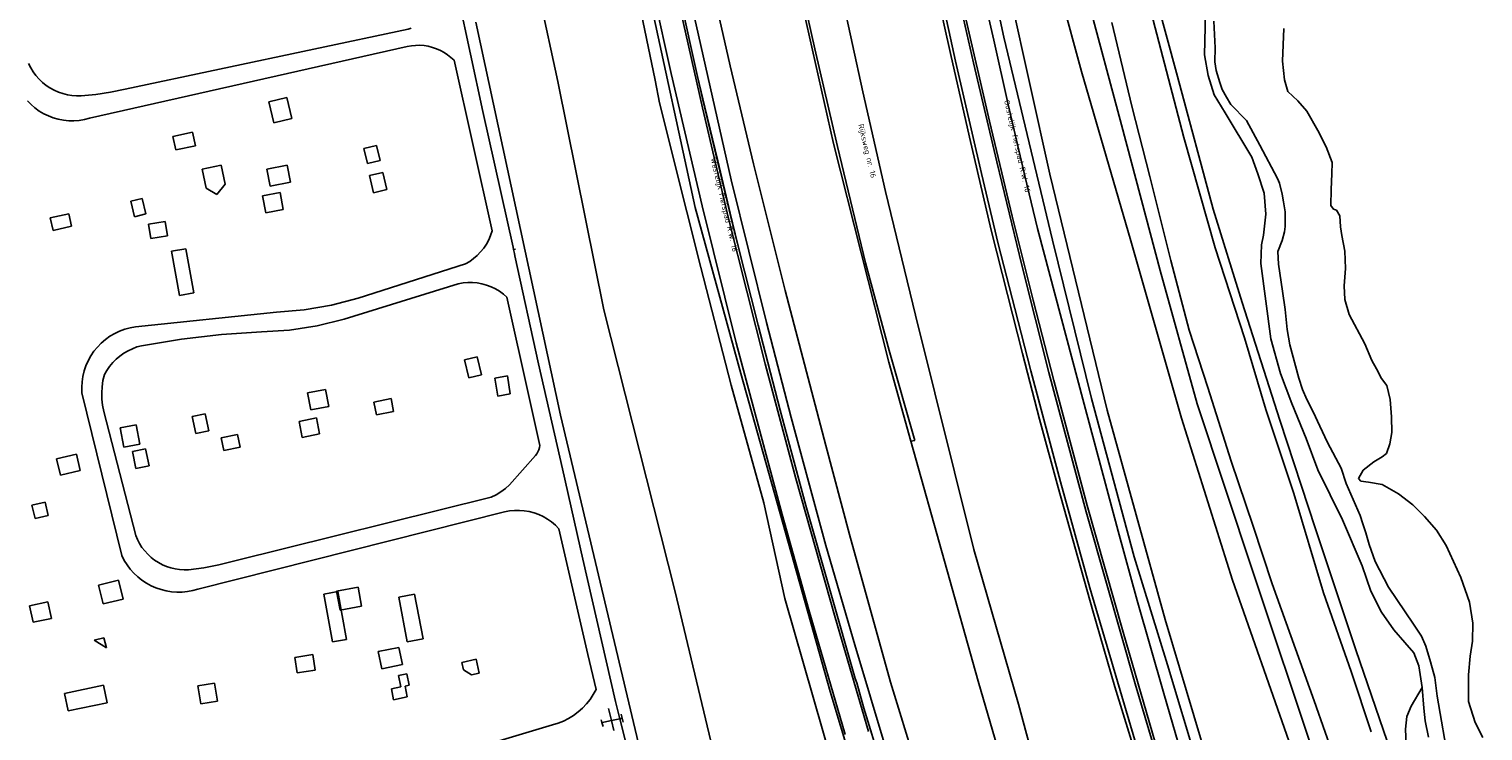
# Model space of a CAD drawing. Header units: metres. Extents: x 102000 to 105000, y 414600 to 420766.
# Tile 12 of 256: x 102715 to 102976, y 415239 to 415366. Entities that reach past the tile are written whole.
import ezdxf

# ---------------------------------------------------------------- set-up
doc = ezdxf.new("R2010")
doc.units = ezdxf.units.M
doc.layers.get('0').update_dxf_attribs({"color": 8})
doc.styles.add('MtXpl_NLCS-ISO', font='NLCS-ISO.ttf')

msp = doc.modelspace()

# ---------------------------------------------------------------- linework, layer by layer
for p, q in [((102808.35, 415453.9), (102834.37, 415333.52)), ((102889.85, 415364.12), (102879.93, 415410.91)), ((102801, 415396.58), (102809.67, 415356.14)), ((102786.88, 415394.03), (102796.21, 415350.75)), ((102873.94, 415389.75), (102880.25, 415361.19)), ((102903.84, 415357.99), (102895.15, 415389.78)), ((102849.29, 415389.23), (102859.24, 415345.03)), ((102835.79, 415360.76), (102830.79, 415383.14)), ((102898.1, 415339.52), (102888.66, 415382.4)), ((102830.02, 415357.61), (102824.83, 415381.14)), ((102835.77, 415380.67), (102840.63, 415359)), ((102881.17, 415359.81), (102876.44, 415381.51)), ((102823, 415376.56), (102827.18, 415356.38)), ((102888.08, 415363.61), (102884.54, 415378.68)), ((102903.17, 415377.6), (102911, 415348.35)), ((102835.68, 415351.4), (102830.54, 415374.33)), ((102855.85, 415362.03), (102852.93, 415375.44)), ((102859.99, 415375), (102864.48, 415354.31)), ((102884.43, 415359.53), (102880.72, 415375.78)), ((102921.07, 415357.08), (102916.5, 415373.96)), ((102834.8, 415357.07), (102831.31, 415372.63)), ((102882.74, 415368.72), (102887.27, 415349.04)), ((102794.91, 415366.83), (102810.17, 415296.17)), ((102810.17, 415296.17), (102794.91, 415366.83)), ((102909.3, 415366.78), (102912.85, 415351.75)), ((102916.33, 415368.56), (102922.23, 415346.09)), ((102925.91, 415360.97), (102926.09, 415368.46)), ((102927.64, 415367.03), (102927.84, 415362.24)), ((102731.86, 415354.76), (102782.74, 415365.59)), ((102782.74, 415365.59), (102783.32, 415365.75)), ((102890.62, 415352), (102888.08, 415363.61)), ((102898.58, 415327.65), (102889.85, 415364.12)), ((102940.22, 415365.72), (102939.94, 415359.79)), ((102782.6, 415362.46), (102725.46, 415349.55)), ((102783.35, 415362.59), (102782.6, 415362.46)), ((102784.11, 415362.66), (102783.35, 415362.59)), ((102784.88, 415362.67), (102784.11, 415362.66)), ((102785.63, 415362.61), (102784.88, 415362.67)), ((102786.39, 415362.49), (102785.63, 415362.61)), ((102787.13, 415362.3), (102786.39, 415362.49)), ((102787.85, 415362.06), (102787.13, 415362.3)), ((102788.55, 415361.75), (102787.85, 415362.06)), ((102789.22, 415361.39), (102788.55, 415361.75)), ((102789.86, 415360.97), (102789.22, 415361.39)), ((102790.46, 415360.5), (102789.86, 415360.97)), ((102859.95, 415344.45), (102855.85, 415362.03)), ((102880.25, 415361.19), (102883.67, 415346.16)), ((102926.61, 415357.22), (102925.91, 415360.97)), ((102927.84, 415362.24), (102927.82, 415359.67)), ((102714.53, 415359.37), (102714.91, 415358.61)), ((102714.91, 415358.61), (102715.35, 415357.89)), ((102791.02, 415359.98), (102790.46, 415360.5)), ((102797.87, 415329.32), (102791.02, 415359.98)), ((102840.86, 415338.47), (102835.79, 415360.76)), ((102840.63, 415359), (102844.85, 415341.38)), ((102885.82, 415339.64), (102881.17, 415359.81)), ((102888.57, 415341.69), (102884.43, 415359.53)), ((102927.82, 415359.67), (102928.04, 415358.11)), ((102939.94, 415359.79), (102940.32, 415356.45)), ((102715.35, 415357.89), (102715.85, 415357.22)), ((102715.85, 415357.22), (102716.4, 415356.58)), ((102716.4, 415356.58), (102717.01, 415356)), ((102717.01, 415356), (102717.67, 415355.47)), ((102809.67, 415356.14), (102817.93, 415315.13)), ((102827.18, 415356.38), (102827.98, 415352.33)), ((102835.6, 415333.78), (102830.02, 415357.61)), ((102836.12, 415351.52), (102834.8, 415357.07)), ((102835.74, 415352.88), (102834.8, 415357.07)), ((102912.69, 415327.54), (102903.84, 415357.99)), ((102927.51, 415333.22), (102921.07, 415357.08)), ((102927.67, 415353.74), (102926.61, 415357.22)), ((102928.04, 415358.11), (102928.68, 415355.98)), ((102928.68, 415355.98), (102929.11, 415354.7)), ((102940.32, 415356.45), (102940.9, 415354.36)), ((102717.67, 415355.47), (102718.37, 415355.01)), ((102718.37, 415355.01), (102719.11, 415354.6)), ((102719.11, 415354.6), (102719.88, 415354.26)), ((102719.88, 415354.26), (102720.67, 415353.98)), ((102720.67, 415353.98), (102721.49, 415353.78)), ((102721.49, 415353.78), (102722.32, 415353.65)), ((102722.32, 415353.65), (102723.16, 415353.59)), ((102723.16, 415353.59), (102724, 415353.6)), ((102724, 415353.6), (102726.64, 415353.85)), ((102726.64, 415353.85), (102729.26, 415354.23)), ((102729.26, 415354.23), (102731.86, 415354.76)), ((102760.93, 415353.3), (102757.7, 415352.51)), ((102761.85, 415349.52), (102760.93, 415353.3)), ((102864.48, 415354.31), (102868.59, 415336.37)), ((102929.65, 415350.55), (102927.67, 415353.74)), ((102929.11, 415354.7), (102929.89, 415353.35)), ((102929.89, 415353.35), (102930.65, 415352.05)), ((102940.9, 415354.36), (102942.69, 415352.71)), ((102714.96, 415352.03), (102714.3, 415352.71)), ((102715.67, 415351.41), (102714.96, 415352.03)), ((102716.43, 415350.85), (102715.67, 415351.41)), ((102717.24, 415350.37), (102716.43, 415350.85)), ((102718.09, 415349.96), (102717.24, 415350.37)), ((102757.7, 415352.51), (102758.63, 415348.73)), ((102796.21, 415350.75), (102801.62, 415326.4)), ((102827.98, 415352.33), (102832.88, 415332.7)), ((102840.38, 415331.5), (102835.68, 415351.4)), ((102841.15, 415330.31), (102835.74, 415352.88)), ((102838.43, 415341.92), (102836.12, 415351.52)), ((102893.65, 415339.19), (102890.62, 415352)), ((102912.85, 415351.75), (102916.08, 415339.09)), ((102934.42, 415342.53), (102929.65, 415350.55)), ((102930.65, 415352.05), (102933.5, 415349.16)), ((102942.69, 415352.71), (102944.31, 415350.84)), ((102944.31, 415350.84), (102946.33, 415347.35)), ((102718.97, 415349.62), (102718.09, 415349.96)), ((102719.87, 415349.36), (102718.97, 415349.62)), ((102720.8, 415349.19), (102719.87, 415349.36)), ((102721.74, 415349.09), (102720.8, 415349.19)), ((102722.68, 415349.08), (102721.74, 415349.09)), ((102723.62, 415349.16), (102722.68, 415349.08)), ((102724.55, 415349.31), (102723.62, 415349.16)), ((102725.46, 415349.55), (102724.55, 415349.31)), ((102758.63, 415348.73), (102761.85, 415349.52)), ((102887.27, 415349.04), (102891.36, 415331.95)), ((102911, 415348.35), (102917.94, 415322.19)), ((102933.5, 415349.16), (102935.86, 415344.69)), ((102743.98, 415347.06), (102740.48, 415346.3)), ((102740.48, 415346.3), (102741.01, 415343.85)), ((102744.51, 415344.61), (102743.98, 415347.06)), ((102883.67, 415346.16), (102887.59, 415329.42)), ((102922.23, 415346.09), (102927.88, 415326.23)), ((102946.33, 415347.35), (102947.81, 415344.44)), ((102741.01, 415343.85), (102744.51, 415344.61)), ((102777.05, 415344.68), (102774.8, 415344.12)), ((102774.8, 415344.12), (102775.47, 415341.42)), ((102777.72, 415341.97), (102777.05, 415344.68)), ((102859.24, 415345.03), (102869.17, 415305.67)), ((102864.99, 415323.54), (102859.95, 415344.45)), ((102935.5, 415339.55), (102934.42, 415342.53)), ((102935.86, 415344.69), (102939.08, 415338.75)), ((102947.81, 415344.44), (102948.88, 415341.57)), ((102749.12, 415341.09), (102745.73, 415340.37)), ((102745.73, 415340.37), (102746.45, 415336.98)), ((102749.84, 415337.71), (102749.12, 415341.09)), ((102761, 415341.11), (102757.33, 415340.39)), ((102757.33, 415340.39), (102757.93, 415337.36)), ((102761.59, 415338.08), (102761, 415341.11)), ((102775.47, 415341.42), (102777.72, 415341.97)), ((102840.68, 415332.46), (102838.43, 415341.92)), ((102844.85, 415341.38), (102850.56, 415318.6)), ((102893.07, 415323.13), (102888.57, 415341.69)), ((102948.88, 415341.57), (102948.84, 415339.58)), ((102748.37, 415335.86), (102749.84, 415337.71)), ((102757.93, 415337.36), (102761.59, 415338.08)), ((102778.19, 415339.81), (102775.81, 415339.25)), ((102775.81, 415339.25), (102776.54, 415336.17)), ((102778.92, 415336.73), (102778.19, 415339.81)), ((102847.18, 415312.85), (102840.86, 415338.47)), ((102888.82, 415326.98), (102885.82, 415339.64)), ((102895.93, 415329.75), (102893.65, 415339.19)), ((102908.46, 415297.07), (102898.1, 415339.52)), ((102916.08, 415339.09), (102919.86, 415323.96)), ((102936.66, 415336.09), (102935.5, 415339.55)), ((102939.08, 415338.75), (102939.39, 415337.91)), ((102939.39, 415337.91), (102939.91, 415335.92)), ((102948.84, 415339.58), (102948.68, 415336.72)), ((102734.94, 415335.12), (102732.91, 415334.62)), ((102735.63, 415332.34), (102734.94, 415335.12)), ((102746.45, 415336.98), (102748.37, 415335.86)), ((102759.73, 415336.18), (102756.6, 415335.61)), ((102756.6, 415335.61), (102757.15, 415332.57)), ((102760.28, 415333.14), (102759.73, 415336.18)), ((102776.54, 415336.17), (102778.92, 415336.73)), ((102868.59, 415336.37), (102873.97, 415314.13)), ((102936.96, 415332.28), (102936.66, 415336.09)), ((102939.91, 415335.92), (102940.16, 415334.51)), ((102948.68, 415336.72), (102948.63, 415333.86)), ((102721.73, 415332.38), (102718.41, 415331.62)), ((102722.24, 415330.13), (102721.73, 415332.38)), ((102732.91, 415334.62), (102733.59, 415331.84)), ((102733.59, 415331.84), (102735.63, 415332.34)), ((102757.15, 415332.57), (102760.28, 415333.14)), ((102832.88, 415332.7), (102835.38, 415322.73)), ((102834.37, 415333.52), (102842.55, 415303.65)), ((102841.71, 415309.15), (102835.6, 415333.78)), ((102841.97, 415327.06), (102840.68, 415332.46)), ((102932.68, 415316.43), (102927.51, 415333.22)), ((102936.54, 415328.55), (102936.96, 415332.28)), ((102940.16, 415334.51), (102940.45, 415332.73)), ((102940.45, 415332.73), (102940.45, 415331.28)), ((102948.63, 415333.86), (102949.13, 415333.23)), ((102949.13, 415333.23), (102949.67, 415333.02)), ((102949.67, 415333.02), (102950.24, 415331.99)), ((102718.41, 415331.62), (102718.93, 415329.38)), ((102718.93, 415329.38), (102722.24, 415330.13)), ((102739.09, 415330.98), (102736.1, 415330.49)), ((102736.1, 415330.49), (102736.52, 415327.95)), ((102739.51, 415328.44), (102739.09, 415330.98)), ((102846.93, 415305.41), (102840.38, 415331.5)), ((102841.97, 415327.06), (102841.15, 415330.31)), ((102887.59, 415329.42), (102890.5, 415317.89)), ((102891.36, 415331.95), (102895.16, 415316.82)), ((102904.3, 415298.15), (102895.93, 415329.75)), ((102940.46, 415330.09), (102940.3, 415329.15)), ((102940.45, 415331.28), (102940.46, 415330.09)), ((102950.24, 415331.99), (102950.4, 415330.03)), ((102950.4, 415330.03), (102950.6, 415328.49)), ((102736.52, 415327.95), (102739.51, 415328.44)), ((102796.35, 415326.21), (102796.83, 415326.93)), ((102796.83, 415326.93), (102797.24, 415327.7)), ((102797.24, 415327.7), (102797.59, 415328.5)), ((102797.59, 415328.5), (102797.87, 415329.32)), ((102845.71, 415312.32), (102841.97, 415327.06)), ((102891.82, 415315.36), (102888.82, 415326.98)), ((102905.59, 415299.18), (102898.58, 415327.65)), ((102921.82, 415295.6), (102912.69, 415327.54)), ((102936.21, 415326.78), (102936.54, 415328.55)), ((102939.87, 415327.59), (102939.09, 415325.61)), ((102940.3, 415329.15), (102939.87, 415327.59)), ((102950.6, 415328.49), (102951.15, 415325.64)), ((102742.78, 415326.1), (102740.22, 415325.63)), ((102740.22, 415325.63), (102741.66, 415317.7)), ((102744.23, 415318.17), (102742.78, 415326.1)), ((102793.84, 415323.81), (102794.54, 415324.32)), ((102794.54, 415324.32), (102795.2, 415324.9)), ((102795.2, 415324.9), (102795.8, 415325.53)), ((102795.8, 415325.53), (102796.35, 415326.21)), ((102801.62, 415326.4), (102801.72, 415325.94)), ((102801.72, 415325.94), (102802.04, 415325.99)), ((102801.72, 415325.94), (102801.88, 415325.21)), ((102801.88, 415325.21), (102801.96, 415324.82)), ((102801.96, 415324.82), (102806.21, 415305.42)), ((102927.88, 415326.23), (102933.1, 415310.09)), ((102936.08, 415323.46), (102936.21, 415326.78)), ((102939.09, 415325.61), (102939.22, 415323.32)), ((102951.15, 415325.64), (102951.28, 415322.56)), ((102773.77, 415317.19), (102793.09, 415323.36)), ((102793.09, 415323.36), (102793.84, 415323.81)), ((102835.38, 415322.73), (102840.82, 415301.58)), ((102869.23, 415307.8), (102864.99, 415323.54)), ((102897.93, 415303.86), (102893.07, 415323.13)), ((102917.94, 415322.19), (102924.62, 415298.19)), ((102919.86, 415323.96), (102923.17, 415311.47)), ((102937.88, 415309.89), (102936.08, 415323.46)), ((102939.22, 415323.32), (102939.96, 415318.49)), ((102951.28, 415322.56), (102951.02, 415319.42)), ((102791.78, 415319.8), (102771.26, 415313.4)), ((102792.63, 415319.95), (102791.78, 415319.8)), ((102793.48, 415320.03), (102792.63, 415319.95)), ((102794.34, 415320.02), (102793.48, 415320.03)), ((102795.2, 415319.94), (102794.34, 415320.02)), ((102796.04, 415319.79), (102795.2, 415319.94)), ((102796.87, 415319.56), (102796.04, 415319.79)), ((102797.68, 415319.25), (102796.87, 415319.56)), ((102798.45, 415318.88), (102797.68, 415319.25)), ((102951.02, 415319.42), (102951.16, 415316.96)), ((102741.66, 415317.7), (102744.23, 415318.17)), ((102768.96, 415315.97), (102773.77, 415317.19)), ((102799.19, 415318.44), (102798.45, 415318.88)), ((102799.88, 415317.93), (102799.19, 415318.44)), ((102800.53, 415317.37), (102799.88, 415317.93)), ((102804.55, 415299.33), (102800.53, 415317.37)), ((102850.56, 415318.6), (102857.85, 415290.69)), ((102890.5, 415317.89), (102893.22, 415307.26)), ((102895.16, 415316.82), (102898.84, 415302.37)), ((102939.48, 415295.28), (102932.68, 415316.43)), ((102939.96, 415318.49), (102940.44, 415315.17)), ((102951.16, 415316.96), (102951.94, 415314.29)), ((102733.76, 415312.05), (102759.12, 415314.67)), ((102759.12, 415314.67), (102764.06, 415315.13)), ((102764.06, 415315.13), (102768.96, 415315.97)), ((102817.93, 415315.13), (102830.75, 415264.42)), ((102873.97, 415314.13), (102884.46, 415272.03)), ((102894.69, 415304.14), (102891.82, 415315.36)), ((102940.44, 415315.17), (102940.78, 415311.59)), ((102951.94, 415314.29), (102954.76, 415309.01)), ((102730, 415310.86), (102730.89, 415311.28)), ((102730.89, 415311.28), (102731.83, 415311.62)), ((102731.83, 415311.62), (102732.79, 415311.88)), ((102732.79, 415311.88), (102733.76, 415312.05)), ((102756.4, 415311.14), (102749.18, 415310.64)), ((102761.41, 415311.46), (102756.4, 415311.14)), ((102766.38, 415312.21), (102761.41, 415311.46)), ((102771.26, 415313.4), (102766.38, 415312.21)), ((102849.66, 415297.07), (102845.71, 415312.32)), ((102851.61, 415295.73), (102847.18, 415312.85)), ((102923.17, 415311.47), (102926.52, 415301.14)), ((102940.78, 415311.59), (102941.3, 415308.81)), ((102726.89, 415308.42), (102727.58, 415309.13)), ((102727.58, 415309.13), (102728.33, 415309.78)), ((102728.33, 415309.78), (102729.14, 415310.35)), ((102729.14, 415310.35), (102730, 415310.86)), ((102734.85, 415308.66), (102734.01, 415308.43)), ((102741.99, 415309.81), (102734.85, 415308.66)), ((102749.18, 415310.64), (102741.99, 415309.81)), ((102850.02, 415278.29), (102841.71, 415309.15)), ((102933.1, 415310.09), (102936.95, 415297.21)), ((102939.58, 415303.66), (102937.88, 415309.89)), ((102941.3, 415308.81), (102942.89, 415302.79)), ((102954.76, 415309.01), (102955.99, 415306)), ((102724.83, 415305.05), (102725.23, 415305.96)), ((102725.23, 415305.96), (102725.71, 415306.83)), ((102725.71, 415306.83), (102726.26, 415307.65)), ((102726.26, 415307.65), (102726.89, 415308.42)), ((102730.26, 415306.23), (102729.65, 415305.61)), ((102730.93, 415306.8), (102730.26, 415306.23)), ((102731.64, 415307.31), (102730.93, 415306.8)), ((102732.4, 415307.75), (102731.64, 415307.31)), ((102733.19, 415308.12), (102732.4, 415307.75)), ((102734.01, 415308.43), (102733.19, 415308.12)), ((102795.15, 415306.67), (102792.88, 415306.11)), ((102792.88, 415306.11), (102793.68, 415302.88)), ((102795.95, 415303.44), (102795.15, 415306.67)), ((102873.86, 415291.63), (102869.23, 415307.8)), ((102893.22, 415307.26), (102896.26, 415295.47)), ((102955.99, 415306), (102956.84, 415304.51)), ((102724.28, 415303.14), (102724.51, 415304.11)), ((102724.51, 415304.11), (102724.83, 415305.05)), ((102728.15, 415303.46), (102727.9, 415302.38)), ((102728.59, 415304.22), (102728.15, 415303.46)), ((102729.09, 415304.94), (102728.59, 415304.22)), ((102729.65, 415305.61), (102729.09, 415304.94)), ((102793.68, 415302.88), (102795.95, 415303.44)), ((102806.21, 415305.42), (102810.51, 415286.51)), ((102842.55, 415303.65), (102858.61, 415246.48)), ((102852.46, 415284.77), (102846.93, 415305.41)), ((102869.17, 415305.67), (102873.15, 415291.47)), ((102900.04, 415284.17), (102894.69, 415304.14)), ((102904.66, 415278.81), (102897.93, 415303.86)), ((102941.61, 415298.25), (102939.58, 415303.66)), ((102956.84, 415304.51), (102957.73, 415302.73)), ((102724.07, 415301.17), (102724.13, 415302.16)), ((102724.11, 415300.18), (102724.07, 415301.17)), ((102724.13, 415302.16), (102724.28, 415303.14)), ((102727.74, 415301.28), (102727.67, 415300.16)), ((102727.9, 415302.38), (102727.74, 415301.28)), ((102767.93, 415300.8), (102764.69, 415300.21)), ((102768.49, 415297.73), (102767.93, 415300.8)), ((102800.6, 415303.21), (102798.35, 415302.84)), ((102798.35, 415302.84), (102798.88, 415299.61)), ((102801.13, 415299.98), (102800.6, 415303.21)), ((102840.82, 415301.58), (102846.72, 415280.38)), ((102898.84, 415302.37), (102904.84, 415279.91)), ((102926.52, 415301.14), (102930.71, 415287.92)), ((102942.89, 415302.79), (102943.57, 415300.77)), ((102943.57, 415300.77), (102944.36, 415298.96)), ((102957.73, 415302.73), (102958.69, 415301.51)), ((102958.69, 415301.51), (102959.29, 415298.97)), ((102731.3, 415270.91), (102724.11, 415300.18)), ((102727.67, 415300.16), (102727.7, 415299.05)), ((102727.7, 415299.05), (102727.82, 415297.94)), ((102764.69, 415300.21), (102765.25, 415297.15)), ((102779.68, 415299.15), (102776.61, 415298.53)), ((102776.61, 415298.53), (102777.08, 415296.2)), ((102780.15, 415296.82), (102779.68, 415299.15)), ((102798.88, 415299.61), (102801.13, 415299.98)), ((102806.46, 415290.71), (102804.55, 415299.33)), ((102910.42, 415275.33), (102904.3, 415298.15)), ((102913.31, 415270.71), (102905.59, 415299.18)), ((102924.62, 415298.19), (102934.68, 415267.88)), ((102944.23, 415291.97), (102941.61, 415298.25)), ((102944.36, 415298.96), (102945.49, 415296.78)), ((102959.29, 415298.97), (102959.58, 415295.86)), ((102727.82, 415297.94), (102728.03, 415296.85)), ((102728.03, 415296.85), (102733.8, 415274.55)), ((102746.29, 415296.42), (102743.94, 415295.93)), ((102743.94, 415295.93), (102744.57, 415292.88)), ((102746.93, 415293.37), (102746.29, 415296.42)), ((102766.26, 415295.67), (102763.14, 415295.02)), ((102765.25, 415297.15), (102768.49, 415297.73)), ((102766.85, 415292.83), (102766.26, 415295.67)), ((102777.08, 415296.2), (102780.15, 415296.82)), ((102810.17, 415296.17), (102824.7, 415234.87)), ((102824.7, 415234.87), (102810.17, 415296.17)), ((102854.28, 415279.91), (102849.66, 415297.07)), ((102857.85, 415272.72), (102851.61, 415295.73)), ((102896.26, 415295.47), (102899.65, 415283.15)), ((102918.88, 415259.43), (102908.46, 415297.07)), ((102930.99, 415266.51), (102921.82, 415295.6)), ((102936.95, 415297.21), (102942.01, 415282.06)), ((102945.49, 415296.78), (102946.69, 415294.21)), ((102959.58, 415295.86), (102959.63, 415293.03)), ((102733.87, 415294.4), (102731.01, 415293.86)), ((102731.01, 415293.86), (102731.67, 415290.42)), ((102734.53, 415290.96), (102733.87, 415294.4)), ((102744.57, 415292.88), (102746.93, 415293.37)), ((102763.14, 415295.02), (102763.73, 415292.17)), ((102763.73, 415292.17), (102766.85, 415292.83)), ((102945.88, 415275.73), (102939.48, 415295.28)), ((102946.69, 415294.21), (102948.07, 415291.28)), ((102959.63, 415293.03), (102959.23, 415291.04)), ((102731.67, 415290.42), (102734.53, 415290.96)), ((102752.08, 415292.7), (102749.17, 415292.1)), ((102749.17, 415292.1), (102749.64, 415289.82)), ((102749.64, 415289.82), (102752.55, 415290.41)), ((102752.55, 415290.41), (102752.08, 415292.7)), ((102806.23, 415289.95), (102806.36, 415290.33)), ((102806.36, 415290.33), (102806.46, 415290.71)), ((102857.85, 415290.69), (102862.11, 415274.72)), ((102873.15, 415291.47), (102873.86, 415291.63)), ((102885.23, 415248.36), (102873.15, 415291.47)), ((102946.29, 415286.35), (102944.23, 415291.97)), ((102948.07, 415291.28), (102950.51, 415286.62)), ((102959.23, 415291.04), (102958.65, 415289.27)), ((102723.12, 415289.15), (102719.57, 415288.33)), ((102719.57, 415288.33), (102720.26, 415285.37)), ((102723.81, 415286.2), (102723.12, 415289.15)), ((102735.56, 415290.13), (102733.18, 415289.65)), ((102733.18, 415289.65), (102733.81, 415286.58)), ((102736.18, 415287.06), (102735.56, 415290.13)), ((102801.01, 415283.65), (102805.64, 415288.9)), ((102805.64, 415288.9), (102805.87, 415289.23)), ((102805.87, 415289.23), (102806.06, 415289.58)), ((102806.06, 415289.58), (102806.23, 415289.95)), ((102930.71, 415287.92), (102934.66, 415276.22)), ((102956.35, 415287.79), (102954.46, 415286.27)), ((102957.88, 415288.69), (102956.35, 415287.79)), ((102958.65, 415289.27), (102957.88, 415288.69)), ((102720.26, 415285.37), (102723.81, 415286.2)), ((102733.81, 415286.58), (102736.18, 415287.06)), ((102810.51, 415286.51), (102814.15, 415270.25)), ((102950.76, 415277.32), (102946.29, 415286.35)), ((102950.51, 415286.62), (102951.4, 415283.87)), ((102954.46, 415286.27), (102953.63, 415284.77)), ((102798.57, 415281.86), (102799.44, 415282.38)), ((102799.44, 415282.38), (102800.26, 415282.98)), ((102800.26, 415282.98), (102801.01, 415283.65)), ((102859.52, 415259.81), (102852.46, 415284.77)), ((102899.65, 415283.15), (102905.85, 415260.98)), ((102905.32, 415265.14), (102900.04, 415284.17)), ((102951.4, 415283.87), (102953.91, 415278.15)), ((102953.63, 415284.77), (102954.06, 415284.28)), ((102954.06, 415284.28), (102955.41, 415284.09)), ((102955.41, 415284.09), (102957.86, 415283.72)), ((102957.86, 415283.72), (102960.82, 415282)), ((102717.51, 415280.52), (102715.13, 415279.96)), ((102715.13, 415279.96), (102715.69, 415277.58)), ((102718.07, 415278.14), (102717.51, 415280.52)), ((102751.38, 415269.91), (102797.66, 415281.42)), ((102797.66, 415281.42), (102798.57, 415281.86)), ((102846.72, 415280.38), (102850.46, 415263.21)), ((102863.15, 415248.82), (102854.28, 415279.91)), ((102904.84, 415279.91), (102911.29, 415257.12)), ((102942.01, 415282.06), (102947.32, 415264.19)), ((102960.82, 415282), (102963.36, 415280.07)), ((102963.36, 415280.07), (102965.48, 415277.92)), ((102715.69, 415277.58), (102718.07, 415278.14)), ((102800.1, 415278.78), (102744.96, 415264.89)), ((102800.98, 415278.95), (102800.1, 415278.78)), ((102801.87, 415279.04), (102800.98, 415278.95)), ((102802.76, 415279.05), (102801.87, 415279.04)), ((102803.65, 415278.99), (102802.76, 415279.05)), ((102804.53, 415278.84), (102803.65, 415278.99)), ((102805.4, 415278.61), (102804.53, 415278.84)), ((102806.24, 415278.31), (102805.4, 415278.61)), ((102807.05, 415277.93), (102806.24, 415278.31)), ((102807.82, 415277.48), (102807.05, 415277.93)), ((102808.55, 415276.97), (102807.82, 415277.48)), ((102854.82, 415261.17), (102850.02, 415278.29)), ((102908.29, 415265.94), (102904.66, 415278.81)), ((102954.31, 415269.05), (102950.76, 415277.32)), ((102953.91, 415278.15), (102954.41, 415276.6)), ((102965.48, 415277.92), (102967.64, 415275.47)), ((102733.8, 415274.55), (102734.11, 415273.8)), ((102809.23, 415276.39), (102808.55, 415276.97)), ((102809.86, 415275.75), (102809.23, 415276.39)), ((102815.06, 415253.14), (102809.86, 415275.75)), ((102862.11, 415274.72), (102869.46, 415248.18)), ((102913.84, 415262.85), (102910.42, 415275.33)), ((102934.66, 415276.22), (102938.1, 415265.84)), ((102953.13, 415253.96), (102945.88, 415275.73)), ((102954.41, 415276.6), (102954.94, 415274.99)), ((102954.94, 415274.99), (102955.53, 415272.9)), ((102967.64, 415275.47), (102969.4, 415272.71)), ((102734.11, 415273.8), (102734.48, 415273.08)), ((102734.48, 415273.08), (102734.91, 415272.4)), ((102734.91, 415272.4), (102735.4, 415271.75)), ((102863.07, 415254.87), (102857.85, 415272.72)), ((102884.46, 415272.03), (102892.51, 415244.18)), ((102955.53, 415272.9), (102956.6, 415269.85)), ((102969.4, 415272.71), (102971.99, 415266.98)), ((102731.73, 415270.06), (102731.3, 415270.91)), ((102732.24, 415269.24), (102731.73, 415270.06)), ((102735.4, 415271.75), (102735.95, 415271.15)), ((102735.95, 415271.15), (102736.54, 415270.6)), ((102736.54, 415270.6), (102737.18, 415270.1)), ((102737.18, 415270.1), (102737.86, 415269.66)), ((102737.86, 415269.66), (102738.57, 415269.28)), ((102748.71, 415269.25), (102751.38, 415269.91)), ((102814.15, 415270.25), (102820.02, 415244.7)), ((102919.29, 415251.3), (102913.31, 415270.71)), ((102956.6, 415269.85), (102959.03, 415265.23)), ((102732.81, 415268.47), (102732.24, 415269.24)), ((102733.45, 415267.75), (102732.81, 415268.47)), ((102734.15, 415267.09), (102733.45, 415267.75)), ((102734.9, 415266.49), (102734.15, 415267.09)), ((102738.57, 415269.28), (102739.31, 415268.96)), ((102739.31, 415268.96), (102740.08, 415268.7)), ((102740.08, 415268.7), (102740.87, 415268.51)), ((102740.87, 415268.51), (102741.67, 415268.39)), ((102741.67, 415268.39), (102742.48, 415268.34)), ((102742.48, 415268.34), (102743.29, 415268.36)), ((102743.29, 415268.36), (102746.01, 415268.73)), ((102746.01, 415268.73), (102748.71, 415269.25)), ((102934.68, 415267.88), (102945.79, 415234.65)), ((102955.84, 415264.53), (102954.31, 415269.05)), ((102971.99, 415266.98), (102973.6, 415262.57)), ((102730.69, 415266.48), (102727.1, 415265.6)), ((102727.1, 415265.6), (102727.92, 415262.22)), ((102731.51, 415263.09), (102730.69, 415266.48)), ((102735.7, 415265.96), (102734.9, 415266.49)), ((102736.54, 415265.49), (102735.7, 415265.96)), ((102737.42, 415265.11), (102736.54, 415265.49)), ((102738.33, 415264.79), (102737.42, 415265.11)), ((102739.26, 415264.56), (102738.33, 415264.79)), ((102740.21, 415264.41), (102739.26, 415264.56)), ((102741.17, 415264.34), (102740.21, 415264.41)), ((102742.13, 415264.35), (102741.17, 415264.34)), ((102743.09, 415264.45), (102742.13, 415264.35)), ((102744.03, 415264.63), (102743.09, 415264.45)), ((102744.96, 415264.89), (102744.03, 415264.63)), ((102770.13, 415264.44), (102767.61, 415263.95)), ((102773.77, 415265.25), (102769.9, 415264.54)), ((102769.9, 415264.54), (102770.53, 415261.11)), ((102771.67, 415255.85), (102770.13, 415264.44)), ((102774.4, 415261.82), (102773.77, 415265.25)), ((102830.75, 415264.42), (102844.53, 415206.7)), ((102913.39, 415237.72), (102905.32, 415265.14)), ((102913.48, 415247.83), (102908.29, 415265.94)), ((102941.12, 415237.62), (102930.99, 415266.51)), ((102938.1, 415265.84), (102945.63, 415244.77)), ((102947.32, 415264.19), (102952.28, 415250.1)), ((102957.76, 415260.77), (102955.84, 415264.53)), ((102959.03, 415265.23), (102963.51, 415258.56)), ((102718, 415262.6), (102714.69, 415261.91)), ((102714.69, 415261.91), (102715.32, 415258.92)), ((102718.62, 415259.61), (102718, 415262.6)), ((102727.92, 415262.22), (102731.51, 415263.09)), ((102767.61, 415263.95), (102769.17, 415255.39)), ((102770.53, 415261.11), (102774.4, 415261.82)), ((102783.93, 415263.97), (102781.06, 415263.42)), ((102781.06, 415263.42), (102782.57, 415255.42)), ((102785.44, 415255.97), (102783.93, 415263.97)), ((102850.46, 415263.21), (102858.95, 415233.8)), ((102918.65, 415246.11), (102913.84, 415262.85)), ((102973.6, 415262.57), (102974.15, 415258.75)), ((102715.32, 415258.92), (102718.62, 415259.61)), ((102861.33, 415238.77), (102854.82, 415261.17)), ((102865.5, 415239.28), (102859.52, 415259.81)), ((102905.85, 415260.98), (102909.83, 415247.34)), ((102931.92, 415215.64), (102918.88, 415259.43)), ((102959.99, 415257.57), (102957.76, 415260.77)), ((102911.29, 415257.12), (102917.65, 415235.26)), ((102961.93, 415255.29), (102959.99, 415257.57)), ((102963.51, 415258.56), (102964.92, 415256.4)), ((102964.92, 415256.4), (102965.71, 415254.65)), ((102974.15, 415258.75), (102974.1, 415255.54)), ((102728.08, 415256.13), (102726.29, 415255.68)), ((102726.29, 415255.68), (102728.53, 415254.35)), ((102728.53, 415254.35), (102728.08, 415256.13)), ((102769.17, 415255.39), (102771.67, 415255.85)), ((102781.1, 415254.4), (102777.4, 415253.64)), ((102777.4, 415253.64), (102778.04, 415250.57)), ((102781.74, 415251.34), (102781.1, 415254.4)), ((102782.57, 415255.42), (102785.44, 415255.97)), ((102868.69, 415236.07), (102863.07, 415254.87)), ((102959.51, 415235.43), (102953.13, 415253.96)), ((102963.54, 415253.42), (102961.93, 415255.29)), ((102965.71, 415254.65), (102966.56, 415251.84)), ((102974.1, 415255.54), (102973.72, 415252.84)), ((102765.64, 415253.12), (102762.39, 415252.62)), ((102762.39, 415252.62), (102762.82, 415249.83)), ((102766.07, 415250.33), (102765.64, 415253.12)), ((102778.04, 415250.57), (102781.74, 415251.34)), ((102794.97, 415252.27), (102792.39, 415251.7)), ((102792.39, 415251.7), (102792.69, 415250.36)), ((102795.53, 415249.76), (102794.97, 415252.27)), ((102816.54, 415246.84), (102815.06, 415253.14)), ((102930.24, 415214.96), (102919.29, 415251.3)), ((102964.47, 415251.08), (102963.54, 415253.42)), ((102965.09, 415247.22), (102964.47, 415251.08)), ((102966.56, 415251.84), (102967.32, 415248.97)), ((102973.72, 415252.84), (102973.39, 415249.49)), ((102762.82, 415249.83), (102766.07, 415250.33)), ((102782.53, 415249.67), (102781.02, 415249.36)), ((102781.02, 415249.36), (102781.43, 415247.31)), ((102782.94, 415247.61), (102782.53, 415249.67)), ((102792.69, 415250.36), (102794.18, 415249.46)), ((102794.18, 415249.46), (102795.53, 415249.76)), ((102863.4, 415248.02), (102863.15, 415248.82)), ((102952.28, 415250.1), (102955.9, 415239.23)), ((102967.32, 415248.97), (102967.75, 415245.63)), ((102973.39, 415249.49), (102973.4, 415244.67)), ((102727.98, 415247.6), (102720.98, 415246.13)), ((102720.98, 415246.13), (102721.65, 415242.98)), ((102728.64, 415244.45), (102727.98, 415247.6)), ((102747.97, 415247.99), (102744.95, 415247.49)), ((102744.95, 415247.49), (102745.49, 415244.24)), ((102748.5, 415244.74), (102747.97, 415247.99)), ((102781.43, 415247.31), (102779.75, 415246.98)), ((102779.75, 415246.98), (102780.14, 415245)), ((102782.2, 415247.46), (102782.94, 415247.61)), ((102782.59, 415245.49), (102782.2, 415247.46)), ((102815.47, 415245.06), (102816.04, 415245.93)), ((102816.04, 415245.93), (102816.54, 415246.84)), ((102858.61, 415246.48), (102872.71, 415200.15)), ((102864.71, 415243.47), (102863.4, 415248.02)), ((102869.46, 415248.18), (102875.74, 415227.84)), ((102891.6, 415226.64), (102885.23, 415248.36)), ((102909.83, 415247.34), (102913.83, 415234.32)), ((102920.28, 415225.07), (102913.48, 415247.83)), ((102922.96, 415231.31), (102918.65, 415246.11)), ((102963.07, 415243.85), (102965.09, 415247.22)), ((102965.37, 415243.51), (102965.09, 415247.22)), ((102721.65, 415242.98), (102728.64, 415244.45)), ((102745.49, 415244.24), (102748.5, 415244.74)), ((102780.14, 415245), (102782.59, 415245.49)), ((102813.34, 415242.8), (102814.12, 415243.49)), ((102814.12, 415243.49), (102814.83, 415244.25)), ((102814.83, 415244.25), (102815.47, 415245.06)), ((102818.79, 415243.4), (102819.32, 415241.25)), ((102820.02, 415244.7), (102820.82, 415241.57)), ((102878.13, 415200), (102864.71, 415243.47)), ((102892.51, 415244.18), (102898.05, 415223.63)), ((102945.63, 415244.77), (102950.21, 415231.92)), ((102962.34, 415242.01), (102963.07, 415243.85)), ((102965.63, 415241.21), (102965.37, 415243.51)), ((102967.75, 415245.63), (102970.27, 415231.37)), ((102973.4, 415244.67), (102974.6, 415240.9)), ((102808.74, 415240.49), (102809.73, 415240.79)), ((102809.73, 415240.79), (102810.7, 415241.17)), ((102810.7, 415241.17), (102811.62, 415241.64)), ((102811.62, 415241.64), (102812.51, 415242.18)), ((102812.51, 415242.18), (102813.34, 415242.8)), ((102817.61, 415240.88), (102817.47, 415241.38)), ((102817.61, 415240.88), (102817.92, 415240.95)), ((102817.8, 415240.19), (102817.61, 415240.88)), ((102817.92, 415240.95), (102819.32, 415241.25)), ((102819.32, 415241.25), (102820.82, 415241.57)), ((102819.32, 415241.25), (102819.76, 415239.49)), ((102820.82, 415241.57), (102821.23, 415241.66)), ((102820.82, 415241.57), (102824.08, 415228.83)), ((102821.23, 415241.66), (102821.05, 415242.38)), ((102821.4, 415240.97), (102821.23, 415241.66)), ((102962.05, 415239.68), (102962.34, 415242.01)), ((102966.2, 415238.26), (102965.63, 415241.21)), ((102974.6, 415240.9), (102975.99, 415238.23)), ((102750.08, 415223), (102808.74, 415240.49)), ((102962.2, 415236.86), (102962.05, 415239.68))]:
    msp.add_line(p, q)

# ---------------------------------------------------------------- texts
at = {"style": 'MtXpl_NLCS-ISO'}
for s, rotation, p in [('Oostelijk fietspad R.W. 16', 282.9516, (102889.9, 415352.71)), ('Rijksweg nr. 16', 283.5225, (102863.66, 415348.4)), ('Westelijk Fietspad R.W. 16', 283.1749, (102837.13, 415342.36))]:
    msp.add_text(s, height=1, rotation=rotation, dxfattribs=at).set_placement(p)

doc.saveas('drawing.dxf')
